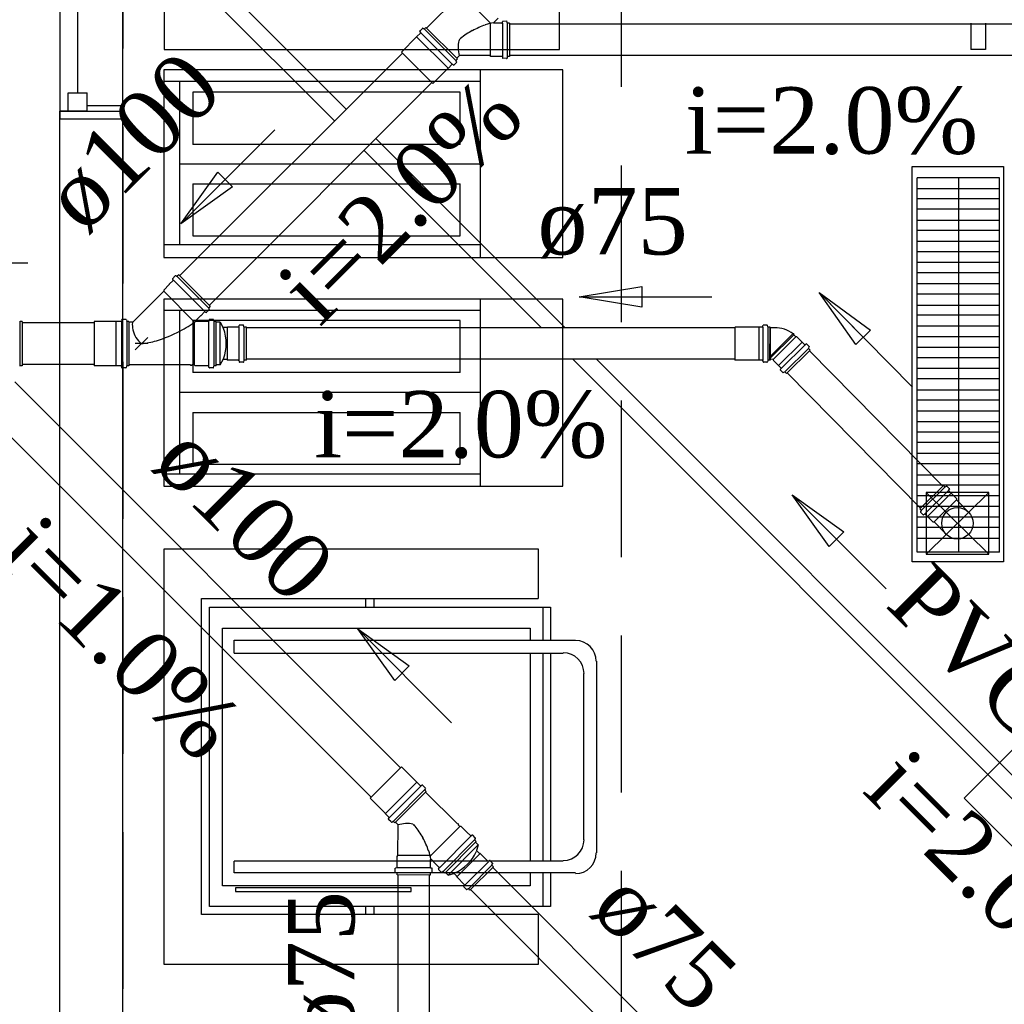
# Model space of a CAD drawing. Header units: millimetres. Extents: x 335 to 739279, y -1 to 84.
# Tile 108 of 244: x 366.32 to 369.46, y 26.95 to 30.09. Entities that reach past the tile are written whole.
import ezdxf

# ---------------------------------------------------------------- set-up
doc = ezdxf.new("R2010")
doc.units = ezdxf.units.MM
doc.header["$MEASUREMENT"] = 0
doc.linetypes.add('Dashed', pattern=[0.75, 0.5, -0.25])
for name, color, linetype, lineweight in [('Simbolos', 1, 'Continuous', 30), ('SIMBOLOS INT', 8, 'Continuous', 5), ('Simbolos_int', 1, 'Continuous', 30), ('TQ-Sentido tubo', 7, 'Continuous', 20), ('TQ-Seção tubo', 1, 'Continuous', 30), ('TQ-Textos tubo', 7, 'Continuous', 20)]:
    doc.layers.add(name, color=color, linetype=linetype, lineweight=lineweight)
doc.styles.add('TimesNewRoman', font='times.ttf')
doc.dimstyles.get("Standard").update_dxf_attribs({"dimtxt": 0.18, "dimasz": 0.18, "dimexe": 0.18, "dimexo": 0.0625, "dimgap": 0.09, "dimtad": 0, "dimtih": 1, "dimtoh": 1, "dimdec": 4, "dimzin": 0, "dimdsep": 46, "dimtxsty": 'Standard', "dimcen": 0.09, "dimadec": 0, "dimazin": 0, "dimtfac": 1, "dimtdec": 4, "dimtofl": 0, "dimtmove": 0, "dimatfit": 3, "dimfxl": 0, "dimtolj": 1, "dimtzin": 0, "dimarcsym": 0})

msp = doc.modelspace()

# ---------------------------------------------------------------- linework, layer by layer
at = {"color": 7}
for p, q in [((366.5058, 29.8609), (366.5058, 31.4429)), ((366.4478, 30.7729), (366.4478, 29.7779)), ((366.6488, 29.7779), (366.6488, 30.7729)), ((369.3558, 30.0839), (369.3558, 29.9999)), ((369.4028, 30.0839), (369.4028, 29.9999)), ((369.4028, 29.9999), (369.3558, 29.9999)), ((368.0538, 29.9349), (366.7798, 29.9349)), ((366.7798, 29.9349), (366.7798, 29.3359)), ((367.7908, 29.3359), (367.7908, 29.9349)), ((368.0538, 29.3359), (368.0538, 29.9349)), ((367.7908, 29.8969), (366.7798, 29.8969)), ((366.8298, 29.8969), (366.8298, 29.3779)), ((366.4748, 29.8609), (366.5358, 29.8609)), ((366.4748, 29.8029), (366.4748, 29.8609)), ((366.5358, 29.8029), (366.5358, 29.8609)), ((367.7258, 29.8629), (366.8728, 29.8629)), ((366.8728, 29.8629), (366.8728, 29.6969)), ((367.7258, 29.6969), (367.7258, 29.8629)), ((366.5358, 29.8029), (366.4478, 29.8029)), ((366.4478, 29.7779), (366.4478, 29.8029)), ((366.4478, 29.8029), (366.6488, 29.8029)), ((366.6488, 29.8199), (366.5358, 29.8199)), ((366.6488, 29.8199), (366.6488, 29.7779)), ((366.4478, 26.8419), (366.4478, 29.7779)), ((366.4478, 29.7779), (366.6488, 29.7779)), ((366.6488, 26.8419), (366.6488, 29.7779)), ((367.7258, 29.6969), (366.8728, 29.6969)), ((367.7908, 29.6339), (366.8298, 29.6339)), ((366.8728, 29.5709), (367.7258, 29.5709)), ((366.8728, 29.5709), (366.8728, 29.4049)), ((367.7258, 29.4049), (367.7258, 29.5709)), ((369.4468, 29.5899), (369.1838, 29.5899)), ((369.1838, 28.3959), (369.1838, 29.5899)), ((369.3168, 28.3959), (369.3168, 29.5899)), ((369.4468, 28.3959), (369.4468, 29.5899)), ((369.4468, 29.5549), (369.1838, 29.5549)), ((369.4468, 29.5229), (369.1838, 29.5229)), ((369.4468, 29.4899), (369.1838, 29.4899)), ((369.4468, 29.4539), (369.1838, 29.4539)), ((369.4468, 29.4219), (369.1838, 29.4219)), ((366.8728, 29.4049), (367.7258, 29.4049)), ((369.4468, 29.3869), (369.1838, 29.3869)), ((366.7798, 29.3779), (367.7908, 29.3779)), ((369.4468, 29.3539), (369.1838, 29.3539)), ((366.7798, 29.3359), (368.0538, 29.3359)), ((369.4468, 29.3199), (369.1838, 29.3199)), ((369.4468, 29.2869), (369.1838, 29.2869)), ((369.4468, 29.2519), (369.1838, 29.2519)), ((368.0538, 29.2029), (366.7798, 29.2029)), ((366.7798, 29.2029), (366.7798, 28.6069)), ((367.7908, 28.6069), (367.7908, 29.2029)), ((368.0538, 28.6069), (368.0538, 29.2029)), ((369.4468, 29.2189), (369.1838, 29.2189)), ((367.7908, 29.1669), (366.7798, 29.1669)), ((366.8298, 29.1669), (366.8298, 28.6459)), ((369.4468, 29.1829), (369.1838, 29.1829)), ((367.7258, 29.1349), (366.8728, 29.1349)), ((366.8728, 29.1349), (366.8728, 28.9689)), ((367.7258, 28.9689), (367.7258, 29.1349)), ((369.4468, 29.1519), (369.1838, 29.1519)), ((369.4468, 29.1169), (369.1838, 29.1169)), ((369.4468, 29.0829), (369.1838, 29.0829)), ((369.4468, 29.0489), (369.1838, 29.0489)), ((369.4468, 29.0159), (369.1838, 29.0159)), ((369.4468, 28.9819), (369.1838, 28.9819)), ((367.7258, 28.9689), (366.8728, 28.9689)), ((369.4468, 28.9489), (369.1838, 28.9489)), ((369.4468, 28.9129), (369.1838, 28.9129)), ((367.7908, 28.9049), (366.8298, 28.9049)), ((369.4468, 28.8809), (369.1838, 28.8809)), ((366.8728, 28.8419), (367.7258, 28.8419)), ((366.8728, 28.8419), (366.8728, 28.6769)), ((367.7258, 28.6769), (367.7258, 28.8419)), ((369.4468, 28.8459), (369.1838, 28.8459)), ((369.4468, 28.8119), (369.1838, 28.8119)), ((369.4468, 28.7789), (369.1838, 28.7789)), ((369.4468, 28.7459), (369.1838, 28.7459)), ((369.4468, 28.7109), (369.1838, 28.7109)), ((366.8728, 28.6769), (367.7258, 28.6769)), ((369.4468, 28.6779), (369.1838, 28.6779)), ((366.7798, 28.6459), (367.7908, 28.6459)), ((369.4468, 28.6419), (369.1838, 28.6419)), ((366.7798, 28.6069), (368.0538, 28.6069)), ((369.4468, 28.6099), (369.1838, 28.6099)), ((369.4468, 28.5759), (369.1838, 28.5759)), ((369.2128, 28.3899), (369.4128, 28.5869)), ((369.4128, 28.3899), (369.2128, 28.5869)), ((369.4468, 28.5419), (369.1838, 28.5419)), ((369.4468, 28.5079), (369.1838, 28.5079)), ((369.4468, 28.4749), (369.1838, 28.4749)), ((369.4468, 28.4399), (369.1838, 28.4399)), ((366.7808, 27.0809), (366.7808, 28.4069)), ((366.7808, 28.4069), (367.9748, 28.4069)), ((367.9748, 28.4069), (367.9748, 28.2479)), ((369.4468, 28.3959), (369.1838, 28.3959)), ((366.8998, 27.2399), (366.8998, 28.2479)), ((366.8998, 28.2479), (367.9748, 28.2479)), ((366.9258, 27.2659), (366.9258, 28.2209)), ((366.9258, 28.2209), (368.0138, 28.2209)), ((367.4248, 28.2209), (367.4248, 28.2479)), ((367.4508, 28.2209), (367.4508, 28.2479)), ((367.9898, 28.2209), (367.9898, 28.1159)), ((368.0138, 28.2209), (368.0138, 28.1159)), ((366.9668, 28.1539), (367.9488, 28.1539)), ((366.9668, 27.3319), (366.9668, 28.1539)), ((367.9488, 28.1539), (367.9488, 28.1159)), ((367.0048, 28.1159), (368.0938, 28.1159)), ((367.0048, 28.0739), (367.0048, 28.1159)), ((367.0048, 28.0739), (368.0548, 28.0739)), ((367.9488, 28.0739), (367.9488, 27.4109)), ((367.9898, 28.0739), (367.9898, 27.4109)), ((368.0138, 28.0739), (368.0138, 27.4109)), ((368.1608, 28.0479), (368.1608, 27.4369)), ((368.1198, 28.0089), (368.1198, 27.4789)), ((368.0548, 27.4109), (367.0048, 27.4109)), ((367.0048, 27.3729), (367.0048, 27.4109)), ((368.0938, 27.3729), (367.0048, 27.3729)), ((367.9488, 27.3729), (367.9488, 27.3319)), ((367.9898, 27.3729), (367.9898, 27.2659)), ((368.0138, 27.3729), (368.0138, 27.2659)), ((367.9488, 27.3319), (366.9668, 27.3319)), ((368.0138, 27.2659), (366.9258, 27.2659)), ((367.4248, 27.2399), (367.4248, 27.2659)), ((367.4508, 27.2399), (367.4508, 27.2659)), ((367.9748, 27.2399), (366.8998, 27.2399)), ((367.9748, 27.2399), (367.9748, 27.0809)), ((367.9748, 27.0809), (366.7808, 27.0809))]:
    msp.add_line(p, q, dxfattribs=at)
at = {"color": 7, "linetype": 'Dashed'}
msp.add_lwpolyline([(366.6488, 32.7529), (366.6488, 26.8799), (368.2408, 26.8799), (368.2408, 32.7529), (366.6488, 32.7529)], dxfattribs=at)
at = {"color": 7}
for points in [[(366.7808, 30.5969), (366.7808, 29.9989), (368.0428, 29.9989), (368.0428, 30.5969), (366.7808, 30.5969)], [(369.4598, 28.3649), (369.1678, 28.3649), (369.1678, 29.6259), (369.4598, 29.6259), (369.4598, 28.3649)], [(369.2128, 28.3899), (369.4128, 28.3899), (369.4128, 28.5869), (369.2128, 28.5869), (369.2128, 28.3899)], [(370.2728, 26.6729), (370.9298, 27.3299), (369.9898, 28.2679), (369.3338, 27.6109), (370.2728, 26.6729)]]:
    msp.add_lwpolyline(points, dxfattribs=at)
msp.add_lwpolyline([(367.0088, 27.3139), (367.5698, 27.3139), (367.5698, 27.3259), (367.0088, 27.3259), (367.0088, 27.3139)], close=True, dxfattribs=at)
for centre, start, end in [((368.0938, 28.0479), 0, 90), ((368.0548, 28.0089), 0, 90), ((368.0548, 27.4789), 270, 0), ((368.0938, 27.4369), 270, 0)]:
    msp.add_arc(centre, 0.0663, start, end, dxfattribs=at)
at = {"layer": 'Simbolos'}
for p, q in [((367.7206, 30.1694), (367.6188, 30.0676)), ((367.8471, 30.0994), (367.833, 30.0853)), ((367.8592, 30.0831), (367.8337, 30.0831)), ((367.8606, 30.0846), (367.8613, 30.0881)), ((367.874, 30.0895), (367.862, 30.0888)), ((367.8761, 30.0846), (367.8754, 30.0881)), ((367.8832, 30.0831), (367.8776, 30.0831)), ((367.8832, 30.0831), (367.8832, 29.9771)), ((367.599, 30.052), (367.5876, 30.0407)), ((367.6053, 30.0669), (367.5968, 30.0584)), ((367.5968, 30.057), (367.599, 30.0534)), ((367.6074, 30.0676), (367.611, 30.0655)), ((367.6166, 30.0697), (367.6124, 30.0655)), ((367.6166, 30.0697), (367.717, 29.9693)), ((367.5869, 30.04), (367.5381, 29.9912)), ((367.5876, 30.0407), (367.5869, 30.04)), ((367.7234, 29.9799), (367.7149, 29.9714)), ((367.821, 29.9799), (367.7234, 29.9799)), ((367.8238, 29.9771), (367.821, 29.9799)), ((367.6994, 29.9516), (367.688, 29.9403)), ((367.7043, 29.9495), (367.7008, 29.9516)), ((367.7142, 29.958), (367.7057, 29.9495)), ((367.717, 29.9693), (367.7128, 29.9651)), ((367.7149, 29.9601), (367.7128, 29.9636)), ((367.8592, 29.9771), (367.8238, 29.9771)), ((367.8606, 29.9757), (367.8613, 29.9721)), ((367.874, 29.9707), (367.862, 29.9714)), ((367.8761, 29.9757), (367.8754, 29.9721)), ((367.8832, 29.9771), (367.8776, 29.9771)), ((367.6873, 29.9396), (367.6386, 29.8908)), ((367.688, 29.9403), (367.6873, 29.9396)), ((366.8095, 29.2622), (366.7975, 29.2512)), ((366.8165, 29.2772), (366.8075, 29.2682)), ((366.8075, 29.2672), (366.8095, 29.2642)), ((366.8175, 29.2782), (366.8215, 29.2762)), ((366.8275, 29.2802), (366.8225, 29.2762)), ((366.9275, 29.1802), (366.8275, 29.2802)), ((366.7795, 29.2282), (366.6815, 29.1292)), ((366.7975, 29.2502), (366.7795, 29.2322)), ((366.7795, 29.2322), (366.7795, 29.2282)), ((366.7975, 29.2512), (366.7975, 29.2502)), ((366.9095, 29.1622), (366.8985, 29.1502)), ((366.9145, 29.1602), (366.9115, 29.1622)), ((366.9245, 29.1692), (366.9155, 29.1602)), ((366.9275, 29.1802), (366.9235, 29.1752)), ((366.9255, 29.1702), (366.9235, 29.1742)), ((366.3276, 29.1322), (366.3216, 29.1322)), ((366.3276, 29.1322), (366.3276, 28.9902)), ((366.6265, 29.1322), (366.5575, 29.1322)), ((366.6275, 29.1322), (366.6265, 29.1322)), ((366.6435, 29.1322), (366.6275, 29.1322)), ((366.6455, 29.1372), (366.6445, 29.1332)), ((366.6585, 29.1382), (366.6465, 29.1382)), ((366.6605, 29.1372), (366.6615, 29.1332)), ((366.6685, 29.1322), (366.6625, 29.1322)), ((366.6685, 29.1322), (366.6685, 28.9902)), ((366.8975, 29.1502), (366.8825, 29.1352)), ((366.9055, 29.1322), (366.8835, 29.1322)), ((366.8985, 29.1502), (366.8975, 29.1502)), ((366.9225, 29.1322), (366.9055, 29.1322)), ((366.9235, 29.1372), (366.9235, 29.1332)), ((366.9375, 29.1382), (366.9255, 29.1382)), ((366.9385, 29.1372), (366.9395, 29.1332)), ((366.9475, 29.1322), (366.9415, 29.1322)), ((366.9475, 28.9902), (366.9475, 29.1322)), ((366.6795, 29.1292), (366.6685, 29.1292)), ((366.9595, 29.1292), (366.9475, 29.1292)), ((366.9595, 29.1292), (366.9705, 29.1092)), ((366.9805, 29.1122), (366.9695, 29.1122)), ((366.9835, 29.1142), (366.9805, 29.1122)), ((367.0185, 29.1142), (366.9835, 29.1142)), ((367.0205, 29.1162), (367.0205, 29.1192)), ((367.0335, 29.1202), (367.0215, 29.1202)), ((367.0355, 29.1152), (367.0345, 29.1192)), ((367.0435, 29.1142), (367.0375, 29.1142)), ((367.0435, 29.0082), (367.0435, 29.1142)), ((368.6038, 29.1142), (368.6028, 29.1132)), ((368.6028, 29.1132), (368.6028, 29.0092)), ((368.6788, 29.1142), (368.6038, 29.1142)), ((368.6908, 29.1142), (368.6788, 29.1142)), ((368.6918, 29.1162), (368.6918, 29.1192)), ((368.7048, 29.1202), (368.6938, 29.1202)), ((368.7078, 29.1152), (368.7068, 29.1192)), ((368.7148, 29.1142), (368.7088, 29.1142)), ((368.7148, 29.1142), (368.7148, 29.0082)), ((368.7335, 29.1115), (368.7151, 29.1116)), ((368.7878, 29.092), (368.7892, 29.0934)), ((368.792, 29.0905), (368.7892, 29.0934)), ((368.7906, 29.0891), (368.792, 29.0905)), ((368.7969, 29.0827), (368.7906, 29.0891)), ((368.8005, 29.0834), (368.7969, 29.0827)), ((368.8173, 29.0663), (368.8005, 29.0834)), ((368.8426, 29.0407), (368.7671, 28.9663)), ((368.8258, 29.0578), (368.8173, 29.0663)), ((368.8272, 29.0578), (368.83, 29.0606)), ((368.8399, 29.052), (368.8321, 29.0599)), ((368.8384, 29.0464), (368.8399, 29.0506)), ((368.8426, 29.0407), (368.8384, 29.045)), ((366.9595, 28.9932), (366.9705, 29.0132)), ((366.9805, 29.0102), (366.9695, 29.0102)), ((366.9835, 29.0082), (366.9805, 29.0102)), ((367.0185, 29.0082), (366.9835, 29.0082)), ((367.0205, 29.0062), (367.0205, 29.0032)), ((367.0355, 29.0072), (367.0345, 29.0032)), ((367.0435, 29.0082), (367.0375, 29.0082)), ((368.6038, 29.0082), (368.6028, 29.0092)), ((368.6788, 29.0082), (368.6038, 29.0082)), ((368.6908, 29.0082), (368.6788, 29.0082)), ((368.6918, 29.0062), (368.6918, 29.0032)), ((368.7078, 29.0072), (368.7068, 29.0032)), ((368.7148, 29.0082), (368.7088, 29.0082)), ((368.7243, 29.0111), (368.7144, 29.0112)), ((368.725, 29.009), (368.7257, 29.0097)), ((368.7419, 28.9919), (368.725, 29.009)), ((366.3276, 28.9902), (366.3216, 28.9902)), ((366.6265, 28.9902), (366.5575, 28.9902)), ((366.6275, 28.9902), (366.6265, 28.9902)), ((366.6435, 28.9902), (366.6275, 28.9902)), ((366.6455, 28.9852), (366.6445, 28.9892)), ((366.6585, 28.9842), (366.6465, 28.9842)), ((366.6605, 28.9852), (366.6615, 28.9892)), ((366.6685, 28.9902), (366.6625, 28.9902)), ((366.8655, 28.9932), (366.6685, 28.9932)), ((366.8655, 28.9932), (366.8655, 28.9912)), ((366.8695, 28.9912), (366.8655, 28.9912)), ((366.8695, 28.9932), (366.8695, 28.9912)), ((366.8765, 28.9932), (366.8695, 28.9932)), ((366.8795, 28.9902), (366.8765, 28.9932)), ((366.9055, 28.9902), (366.8795, 28.9902)), ((366.9225, 28.9902), (366.9055, 28.9902)), ((366.9235, 28.9852), (366.9235, 28.9892)), ((366.9375, 28.9842), (366.9255, 28.9842)), ((366.9385, 28.9852), (366.9395, 28.9892)), ((366.9475, 28.9902), (366.9415, 28.9902)), ((366.9595, 28.9932), (366.9475, 28.9932)), ((367.0335, 29.0022), (367.0215, 29.0022)), ((368.7048, 29.0022), (368.6938, 29.0022)), ((368.7503, 28.9834), (368.7419, 28.9919)), ((368.7503, 28.9819), (368.7474, 28.9791)), ((368.7558, 28.9692), (368.7481, 28.977)), ((368.7615, 28.9705), (368.7573, 28.9692)), ((368.7671, 28.9663), (368.7629, 28.9705)), ((369.3098, 28.5627), (369.3484, 28.5235)), ((367.5875, 27.6626), (367.5387, 27.7114)), ((367.5882, 27.6619), (367.5875, 27.6626)), ((367.5995, 27.6506), (367.5882, 27.6619)), ((367.6045, 27.6527), (367.6009, 27.6506)), ((367.6144, 27.6443), (367.6059, 27.6527)), ((367.6172, 27.6329), (367.5168, 27.5325)), ((367.6151, 27.6421), (367.6129, 27.6386)), ((367.6172, 27.6329), (367.6129, 27.6372)), ((367.7169, 27.529), (367.6151, 27.6308)), ((367.4871, 27.5622), (367.4383, 27.611)), ((367.4878, 27.5615), (367.4871, 27.5622)), ((367.4991, 27.5502), (367.4878, 27.5615)), ((367.497, 27.5453), (367.4991, 27.5488)), ((367.5055, 27.5354), (367.497, 27.5438)), ((367.5076, 27.5347), (367.5111, 27.5368)), ((367.5168, 27.5325), (367.5125, 27.5368)), ((367.5274, 27.5262), (367.5189, 27.5347)), ((367.7169, 27.529), (367.7183, 27.5304)), ((367.7211, 27.5275), (367.7183, 27.5304)), ((367.7197, 27.5261), (367.7211, 27.5275)), ((367.5273, 27.4286), (367.5274, 27.5262)), ((367.7247, 27.5212), (367.7197, 27.5261)), ((367.7289, 27.5212), (367.7247, 27.5212)), ((367.7473, 27.5028), (367.7289, 27.5212)), ((367.7593, 27.4908), (367.7473, 27.5028)), ((367.777, 27.4731), (367.6765, 27.3727)), ((367.7635, 27.4936), (367.7607, 27.4908)), ((367.7741, 27.4844), (367.7657, 27.4929)), ((367.7741, 27.483), (367.772, 27.4794)), ((367.777, 27.4731), (367.7727, 27.4773)), ((367.7833, 27.4625), (367.7748, 27.471)), ((367.7833, 27.4625), (367.777, 27.4406)), ((367.7861, 27.4356), (367.7784, 27.4434)), ((367.7897, 27.4349), (367.7861, 27.4356)), ((367.8144, 27.4101), (367.7897, 27.4349)), ((367.5245, 27.4258), (367.5273, 27.4286)), ((367.5245, 27.3904), (367.5245, 27.4258)), ((367.6306, 27.3904), (367.6306, 27.4158)), ((367.6468, 27.4024), (367.6327, 27.4165)), ((367.6589, 27.3904), (367.6468, 27.4024)), ((367.8173, 27.4101), (367.8194, 27.4123)), ((367.8293, 27.4038), (367.8208, 27.4123)), ((367.8271, 27.3988), (367.8293, 27.4024)), ((367.5181, 27.3756), (367.5188, 27.3876)), ((367.5231, 27.3734), (367.5195, 27.3742)), ((367.5231, 27.389), (367.5196, 27.3883)), ((367.5245, 27.3664), (367.5245, 27.372)), ((367.6306, 27.3663), (367.6306, 27.372)), ((367.632, 27.389), (367.6355, 27.3883)), ((367.632, 27.3734), (367.6355, 27.3741)), ((367.6369, 27.3755), (367.6362, 27.3876)), ((367.656, 27.3861), (367.6589, 27.389)), ((367.6652, 27.3755), (367.6567, 27.384)), ((367.6666, 27.3755), (367.6702, 27.3776)), ((367.6765, 27.3727), (367.6723, 27.3769)), ((367.6871, 27.3663), (367.6786, 27.3748)), ((367.6871, 27.3663), (367.7091, 27.3727)), ((367.714, 27.3635), (367.7062, 27.3713)), ((367.8321, 27.3925), (367.7571, 27.3175)), ((367.8321, 27.3925), (367.8279, 27.3967)), ((367.6306, 27.3663), (367.5245, 27.3664)), ((367.7147, 27.36), (367.714, 27.3635)), ((367.7394, 27.3352), (367.7147, 27.36)), ((367.7394, 27.3324), (367.7373, 27.3303)), ((367.7458, 27.3204), (367.7373, 27.3288)), ((367.7508, 27.3225), (367.7472, 27.3204)), ((367.7571, 27.3175), (367.7529, 27.3218))]:
    msp.add_line(p, q, dxfattribs=at)
at = {"layer": 'Simbolos', "color": 1}
for p, q in [((369.1929, 28.5345), (369.2684, 28.6089)), ((369.2684, 28.6089), (369.2726, 28.6047)), ((369.274, 28.6047), (369.2776, 28.6068)), ((369.279, 28.6067), (369.2874, 28.5982)), ((369.2853, 28.5933), (369.2874, 28.5968)), ((369.2853, 28.5918), (369.293, 28.584)), ((369.293, 28.584), (369.2937, 28.5833)), ((369.2937, 28.5833), (369.3098, 28.5669)), ((369.3098, 28.5669), (369.3098, 28.5627)), ((369.1929, 28.5345), (369.1972, 28.5302)), ((369.1971, 28.5288), (369.195, 28.5253)), ((369.195, 28.5239), (369.2034, 28.5153)), ((369.2084, 28.5174), (369.2048, 28.5153)), ((369.2098, 28.5174), (369.2175, 28.5096)), ((369.2175, 28.5096), (369.2182, 28.5089)), ((369.2182, 28.5089), (369.2344, 28.4925)), ((369.2344, 28.4925), (369.2386, 28.4925)), ((369.2386, 28.4925), (369.2772, 28.4533))]:
    msp.add_line(p, q, dxfattribs=at)
at = {"layer": 'Simbolos'}
msp.add_circle((369.3128, 28.4884), 0.0503, dxfattribs=at)
for centre, radius, start, end in [((367.8988, 29.813), 0.2804, 109.373, 118.588), ((367.8592, 29.9262), 0.1609, 99.468, 109.373), ((367.8337, 30.0846), 0.00133, 135, 270), ((367.8592, 30.0846), 0.00133, 270, 355), ((367.862, 30.0874), 0.00133, 90, 175), ((367.874, 30.0881), 0.00133, 15, 90), ((367.8776, 30.0846), 0.00133, 195, 270), ((367.5975, 30.0577), 0.00133, 135, 220), ((367.5982, 30.0527), 0.00133, 315, 40), ((367.606, 30.0662), 0.00133, 60, 135), ((367.6117, 30.0662), 0.00133, 240, 315), ((367.9009, 29.8166), 0.2789, 119.329, 128.568), ((367.7906, 30.0089), 0.0716, 164.746, 183.17), ((367.7298, 30.0245), 0.00845, 142.816, 163.933), ((367.7998, 29.9587), 0.105, 133.842, 137.25), ((367.8747, 30.0153), 0.1559, 184.113, 193.264), ((368.014, 30.0428), 0.2976, 192.202, 192.24), ((367.7001, 29.9509), 0.00133, 50, 135), ((367.705, 29.9502), 0.00133, 230, 315), ((367.7135, 29.9644), 0.00133, 135, 210), ((367.7135, 29.9587), 0.00133, 315, 30), ((367.8592, 29.9757), 0.00133, 5, 90), ((367.862, 29.9728), 0.00133, 185, 270), ((367.874, 29.9721), 0.00133, 270, 345), ((367.8776, 29.9757), 0.00133, 90, 165), ((366.8085, 29.2682), 0.00133, 135, 220), ((366.8085, 29.2632), 0.00133, 315, 40), ((366.8175, 29.2762), 0.00133, 59.9997, 135), ((366.8215, 29.2772), 0.00133, 240, 315), ((366.9105, 29.1612), 0.00133, 50.0006, 135), ((366.9245, 29.1742), 0.00133, 135, 210), ((366.9235, 29.1702), 0.00133, 315, 30.0004), ((366.3216, 29.1332), 0.00133, 195, 270), ((366.6435, 29.1332), 0.00133, 270, 355), ((366.6465, 29.1372), 0.00133, 90, 175), ((366.6585, 29.1372), 0.00133, 15, 90), ((366.6625, 29.1332), 0.00133, 195, 270), ((366.6795, 29.1312), 0.002, 270, 315), ((366.6395, 29.4662), 0.4124, 297.74, 306.056), ((366.8835, 29.1342), 0.002, 135, 270), ((366.9155, 29.1612), 0.00133, 230, 315), ((366.9225, 29.1332), 0.00133, 270, 355), ((366.9255, 29.1372), 0.00133, 90, 175), ((366.9375, 29.1372), 0.00133, 15.0002, 90), ((366.9415, 29.1332), 0.00133, 195, 270), ((366.7475, 29.1222), 0.0681, 174.938, 194.103), ((366.7725, 29.1102), 0.0946, 168.722, 169.429), ((366.7685, 29.1272), 0.0902, 194.103, 210.733), ((366.6395, 29.4662), 0.4124, 286.433, 297.74), ((366.8425, 29.0612), 0.1366, 339.456, 20.544), ((367.0185, 29.1162), 0.00133, 270, 355), ((367.0215, 29.1192), 0.00133, 90, 175), ((367.0335, 29.1192), 0.00133, 14.9999, 90), ((367.0375, 29.1152), 0.00133, 195, 270), ((368.6908, 29.1162), 0.00133, 270, 355), ((368.6938, 29.1192), 0.00133, 90, 175), ((368.7048, 29.1192), 0.00133, 15, 90), ((368.7088, 29.1152), 0.00133, 195, 270), ((368.7307, 29.016), 0.0959, 53.0301, 90.9152), ((366.7715, 29.1342), 0.0965, 213.304, 229.022), ((366.6845, 29.3132), 0.2531, 275.414, 286.462), ((368.8265, 29.0585), 0.00133, 224.6, 309.6), ((368.8314, 29.0592), 0.00133, 44.5997, 129.6), ((368.8391, 29.0457), 0.00133, 149.6, 224.6), ((368.8392, 29.0513), 0.00133, 329.6, 44.5997), ((367.0185, 29.0062), 0.00133, 5, 90), ((367.0375, 29.0072), 0.00133, 90, 165), ((368.6908, 29.0062), 0.00133, 5, 90), ((368.7088, 29.0072), 0.00133, 90, 165), ((368.7243, 29.0097), 0.00133, 359.6, 89.5997), ((366.3216, 28.9892), 0.00133, 90, 165), ((366.6435, 28.9892), 0.00133, 5, 90), ((366.6465, 28.9852), 0.00133, 185, 270), ((366.6585, 28.9852), 0.00133, 270, 345), ((366.6625, 28.9892), 0.00133, 90, 165), ((366.9225, 28.9892), 0.00133, 5, 90), ((366.9255, 28.9852), 0.00133, 185, 270), ((366.9375, 28.9852), 0.00133, 270, 345), ((366.9415, 28.9892), 0.00133, 90, 165), ((367.0215, 29.0032), 0.00133, 185, 270), ((367.0335, 29.0032), 0.00133, 270, 345), ((368.6938, 29.0032), 0.00133, 185, 270), ((368.7048, 29.0032), 0.00133, 270, 345), ((368.7488, 28.9777), 0.00133, 139.6, 224.6), ((368.7496, 28.9827), 0.00133, 319.6, 44.5997), ((368.7566, 28.9699), 0.00133, 224.6, 299.6), ((368.7622, 28.9698), 0.00133, 44.5997, 119.6), ((367.6052, 27.652), 0.00133, 45, 130), ((367.6002, 27.6513), 0.00133, 225, 310), ((367.6136, 27.6379), 0.00133, 150, 225), ((367.6136, 27.6435), 0.00133, 330, 45), ((367.4977, 27.5446), 0.00133, 140, 225), ((367.4984, 27.5495), 0.00133, 320, 45), ((367.5062, 27.5361), 0.00133, 225, 300), ((367.5118, 27.5361), 0.00133, 45, 120), ((367.5627, 27.3748), 0.1559, 94.097, 103.248), ((367.5563, 27.459), 0.0716, 74.73, 93.154), ((367.5719, 27.5198), 0.00845, 52.8, 73.917), ((367.5902, 27.2355), 0.2976, 102.186, 102.224), ((367.5061, 27.4498), 0.105, 43.826, 47.234), ((367.364, 27.3487), 0.2789, 29.313, 38.552), ((367.3604, 27.3509), 0.2804, 19.357, 28.572), ((367.76, 27.4915), 0.00133, 224.984, 309.984), ((367.7649, 27.4922), 0.00133, 44.984, 129.984), ((367.7734, 27.478), 0.00133, 149.984, 224.984), ((367.7734, 27.4837), 0.00133, 329.984, 44.984), ((367.4736, 27.3904), 0.1609, 9.452, 19.357), ((367.6525, 27.4972), 0.1366, 294.44, 335.528), ((367.632, 27.4158), 0.00133, 44.984, 179.984), ((367.8158, 27.4115), 0.00133, 224.984, 309.984), ((367.8201, 27.4115), 0.00133, 44.984, 129.984), ((367.8286, 27.4031), 0.00133, 329.984, 44.984), ((367.5195, 27.3756), 0.00133, 179.984, 254.984), ((367.5203, 27.3876), 0.00133, 94.984, 179.984), ((367.5231, 27.3904), 0.00133, 274.984, 0.016), ((367.5231, 27.372), 0.00133, 0.016, 74.984), ((367.632, 27.3904), 0.00133, 179.984, 264.984), ((367.632, 27.372), 0.00133, 104.984, 179.984), ((367.6348, 27.3876), 0.00133, 0.016, 84.984), ((367.6355, 27.3755), 0.00133, 284.984, 0.016), ((367.6574, 27.3847), 0.00133, 139.984, 224.984), ((367.6581, 27.3897), 0.00133, 319.984, 44.984), ((367.6659, 27.3762), 0.00133, 224.984, 299.984), ((367.6716, 27.3762), 0.00133, 44.984, 119.984), ((367.8286, 27.3974), 0.00133, 149.984, 224.984), ((367.738, 27.3295), 0.00133, 139.984, 224.984), ((367.738, 27.3338), 0.00133, 319.984, 44.984), ((367.7465, 27.3211), 0.00133, 224.984, 299.984), ((367.7522, 27.3211), 0.00133, 44.984, 119.984)]:
    msp.add_arc(centre, radius, start, end, dxfattribs=at)
at = {"layer": 'Simbolos', "color": 1}
for centre, start, end in [((369.2733, 28.6054), 224.6042, 299.6042), ((369.2783, 28.606), 44.6042, 119.6042), ((369.2867, 28.5975), 319.6042, 44.6042), ((369.286, 28.5926), 139.6042, 224.6042), ((369.1957, 28.5246), 149.6042, 224.6042), ((369.1964, 28.5295), 329.6042, 44.6042), ((369.2041, 28.516), 224.6042, 309.6042), ((369.2091, 28.5167), 44.6042, 129.6042)]:
    msp.add_arc(centre, 0.00133, start, end, dxfattribs=at)
at = {"layer": 'SIMBOLOS INT', "color": 1}
for p, q in [((369.1979, 28.5295), (369.2733, 28.604)), ((369.2091, 28.5181), (369.2846, 28.5926)), ((369.293, 28.584), (369.2175, 28.5096)), ((369.3098, 28.5627), (369.2386, 28.4925))]:
    msp.add_line(p, q, dxfattribs=at)
at = {"layer": 'Simbolos_int'}
for p, q in [((367.8224, 30.0831), (367.7284, 30.1772)), ((367.821, 30.0831), (367.821, 29.9799)), ((367.8606, 30.0831), (367.8606, 29.9771)), ((367.8761, 30.0831), (367.8761, 29.9771)), ((367.5997, 30.0527), (367.7001, 29.9523)), ((367.6117, 30.0648), (367.7121, 29.9644)), ((367.7149, 29.9714), (367.6188, 30.0676)), ((367.5869, 30.04), (367.6873, 29.9396)), ((367.5381, 29.9912), (367.6386, 29.8908)), ((366.9105, 29.1632), (366.8105, 29.2632)), ((366.9225, 29.1752), (366.8225, 29.2752)), ((366.7795, 29.2282), (366.8775, 29.1292)), ((366.3206, 29.1322), (366.3206, 28.9902)), ((366.5575, 29.1322), (366.5575, 28.9902)), ((366.6265, 29.1322), (366.6265, 28.9902)), ((366.6445, 29.1322), (366.6445, 28.9902)), ((366.6615, 29.1322), (366.6615, 28.9902)), ((366.9235, 28.9902), (366.9235, 29.1322)), ((366.9405, 28.9902), (366.9405, 29.1322)), ((366.6685, 29.1292), (366.6685, 28.9932)), ((366.8765, 29.1282), (366.8765, 28.9932)), ((366.9595, 28.9932), (366.9595, 29.1292)), ((366.9835, 29.0082), (366.9835, 29.1142)), ((367.0205, 29.0082), (367.0205, 29.1142)), ((367.0365, 29.0082), (367.0365, 29.1142)), ((368.6788, 29.1142), (368.6788, 29.0082)), ((368.6918, 29.1142), (368.6918, 29.0082)), ((368.7078, 29.1142), (368.7078, 29.0082)), ((368.7144, 29.0112), (368.7151, 29.1116)), ((366.7285, 29.0812), (366.6885, 29.0412)), ((368.7906, 29.0891), (368.7144, 29.014)), ((368.7878, 29.092), (368.7152, 29.0204)), ((368.7969, 29.0827), (368.7243, 29.0111)), ((366.7285, 29.0612), (366.6885, 29.0612)), ((368.8173, 29.0663), (368.7419, 28.9919)), ((368.8265, 29.0571), (368.751, 28.9826)), ((368.8377, 29.0457), (368.7622, 28.9713)), ((367.5387, 27.7114), (367.4383, 27.611)), ((367.5875, 27.6626), (367.4871, 27.5622)), ((367.6002, 27.6499), (367.4998, 27.5495)), ((367.6122, 27.6379), (367.5118, 27.5375)), ((367.5189, 27.5347), (367.6151, 27.6308)), ((367.6306, 27.4272), (367.7247, 27.5212)), ((367.76, 27.4901), (367.6596, 27.3897)), ((367.772, 27.478), (367.6716, 27.3776)), ((367.7833, 27.4625), (367.6871, 27.3663)), ((367.7897, 27.4349), (367.7147, 27.36)), ((367.6306, 27.4286), (367.5273, 27.4286)), ((367.8158, 27.4087), (367.7409, 27.3338)), ((367.6306, 27.389), (367.5245, 27.389)), ((367.6306, 27.3734), (367.5245, 27.3734)), ((367.8271, 27.3974), (367.7522, 27.3225))]:
    msp.add_line(p, q, dxfattribs=at)
at = {"layer": 'TQ-Seção tubo', "color": 5}
for p, q in [((367.3247, 29.7716), (366.6764, 30.42)), ((367.3624, 29.8094), (366.7518, 30.42)), ((368.0606, 29.1112), (367.4567, 29.7151)), ((367.9852, 29.1112), (367.419, 29.6774)), ((371.6254, 25.471), (368.0852, 29.0112)), ((371.7008, 25.471), (368.1606, 29.0112))]:
    msp.add_line(p, q, dxfattribs=at)
at = {"layer": 'TQ-Seção tubo'}
for p, q in [((370.0008, 30.0801), (367.8832, 30.0801)), ((367.5412, 29.9882), (366.8303, 29.2773)), ((370.0008, 29.9801), (367.8832, 29.9801)), ((367.6355, 29.8939), (366.9246, 29.183)), ((366.5575, 29.1278), (366.3276, 29.1278)), ((368.6028, 29.1112), (367.0435, 29.1112)), ((369.2663, 28.6068), (368.8405, 29.0386)), ((368.6028, 29.0112), (367.0435, 29.0112)), ((366.5575, 28.9945), (366.3276, 28.9945)), ((369.1951, 28.5366), (368.7693, 28.9684)), ((367.5356, 27.7084), (366.3047, 28.9393)), ((367.4413, 27.6141), (366.2104, 28.845)), ((368.7289, 26.4909), (367.83, 27.3903)), ((367.5276, 26.3328), (367.5276, 27.3664)), ((367.6276, 26.3328), (367.6276, 27.3664)), ((368.6582, 26.4202), (367.7592, 27.3196))]:
    msp.add_line(p, q, dxfattribs=at)

# ---------------------------------------------------------------- texts
at = {"layer": 'TQ-Textos tubo', "char_height": 0.2118, "line_spacing_factor": 0.798, "style": 'TimesNewRoman'}
for s, insert, width, attachment_point, rotation in [('ø100', (366.7608, 29.6241), 1.195068, 8, 45.0001), ('i=2.0%', (367.6119, 29.4397), 1.74329, 8, 45.0001), ('ø100', (366.9552, 28.4383), 1.195068, 8, 314.9999), ('i=1.0%', (366.5612, 28.0453), 1.74329, 8, 314.9999), ('PVCR', (369.6658, 27.6309), 1.554748, 9, 314.9999), ('i=2.0%', (369.3331, 27.2985), 1.74329, 8, 314.9999), ('ø75', (368.2963, 27.0733), 0.896301, 8, 314.9827), ('ø75', (367.4013, 27.0755), 0.896301, 8, 90.0002)]:
    msp.add_mtext(s, dxfattribs=dict(at, insert=insert, width=width, attachment_point=attachment_point, rotation=rotation))
at = {"layer": 'TQ-Textos tubo', "char_height": 0.2118, "attachment_point": 8, "line_spacing_factor": 0.798, "style": 'TimesNewRoman'}
for s, insert, width in [('i=2.0%', (368.9108, 29.6628), 1.74329), ('ø75', (368.2123, 29.3324), 0.896301), ('i=2.0%', (367.7278, 28.6938), 1.74329)]:
    msp.add_mtext(s, dxfattribs=dict(at, insert=insert, width=width))

# ---------------------------------------------------------------- leaders
at = {"layer": 'TQ-Sentido tubo'}
for points in [[(366.8344, 29.4433), (367.1339, 29.7428)], [(365.9221, 29.3185), (366.3457, 29.3185)], [(368.1054, 29.2108), (368.529, 29.2108)], [(368.8718, 29.224), (369.1692, 28.9223)], [(368.7854, 28.5787), (369.0849, 28.2792)], [(367.3988, 28.1515), (367.6983, 27.852)]]:
    msp.add_leader(points, dimstyle='Standard', override={"dimasz": 0.2, "dimldrblk": 'CLOSED'}, dxfattribs=at)

doc.saveas('drawing.dxf')
